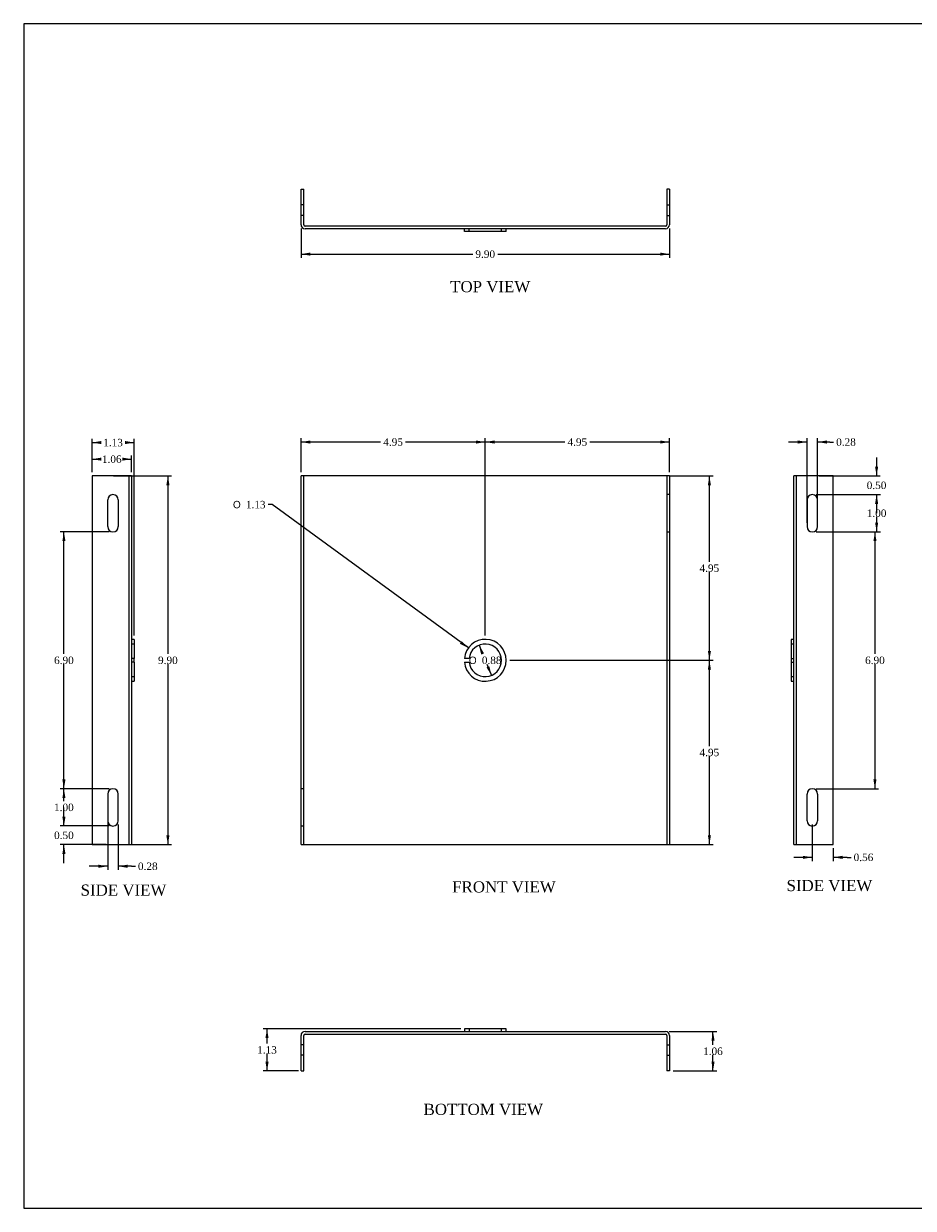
# Model space of a CAD drawing. Header units: inches. Extents: x 0.1 to 47.9, y -0.3 to 31.9.
# Tile 1 of 2: x 0.1 to 24, y 0.1 to 31.9. Entities that reach past the tile are written whole.
import ezdxf
from ezdxf.enums import TextEntityAlignment as Align
from ezdxf.lldxf.tags import DXFTag

# ---------------------------------------------------------------- set-up
doc = ezdxf.new("R2010")
doc.units = ezdxf.units.IN
doc.header["$MEASUREMENT"] = 0
doc.layers.add('COM55556-5', color=7, linetype='Continuous')
doc.layers.add('Default', color=7, linetype='Continuous')
doc.styles.add('SEACAD_Solid_Edge_ANSI1_Symbols', font='txt')
doc.styles.add('SEACAD_Times_New_Roman', font='times.ttf')
tags = doc.linetypes.add('HIDDEN2', pattern=[0.1875, 0.125, -0.0625]).pattern_tags.tags
tags[6:7] = [DXFTag(74, 4), DXFTag(75, 0), DXFTag(340, '0'), DXFTag(46, 0.0), DXFTag(50, 0.0), DXFTag(44, 0.0), DXFTag(45, 0.0)]
tags[4:5] = [DXFTag(74, 4), DXFTag(75, 0), DXFTag(340, '0'), DXFTag(46, 0.0), DXFTag(50, 0.0), DXFTag(44, 0.0), DXFTag(45, 0.0)]
doc.dimstyles.new('HAMMOND_(STH_-_42x28)', dxfattribs={"dimtxt": 0.2, "dimasz": 0.25, "dimexe": 0.1, "dimexo": 0.1, "dimgap": 0.05, "dimtad": 0, "dimtih": 1, "dimtoh": 1, "dimzin": 0, "dimdsep": 46, "dimtxsty": 'SEACAD_Times_New_Roman', "dimblk1": '_SE_FILLED', "dimblk2": '_SE_FILLED', "dimsah": 1, "dimcen": 0.1, "dimadec": 0, "dimazin": 0, "dimtfac": 0.8, "dimtofl": 0, "dimtmove": 0, "dimatfit": 3, "dimfxl": 1, "dimtolj": 1, "dimtzin": 0, "dimarcsym": 0})

# ---------------------------------------------------------------- blocks, each defined once
blk = doc.blocks.new('SE')
at = {"layer": 'COM55556-5', "color": 7, "linetype": 'Continuous'}
for p, q in [((7.55, 9.856), (7.55, 19.756)), ((7.658, 19.756), (7.55, 19.756)), ((17.342, 19.756), (7.658, 19.756)), ((17.45, 19.756), (17.342, 19.756)), ((17.45, 19.756), (17.45, 9.856)), ((12.066, 14.856), (11.94, 14.856)), ((11.94, 14.756), (12.066, 14.756)), ((7.55, 9.856), (7.658, 9.856)), ((7.658, 9.856), (17.342, 9.856)), ((17.342, 9.856), (17.45, 9.856))]:
    blk.add_line(p, q, dxfattribs=at)
at = {"layer": 'COM55556-5', "color": 7, "linetype": 'HIDDEN2'}
for p, q in [((7.622, 9.856), (7.622, 19.756)), ((17.378, 19.756), (17.378, 9.856)), ((17.45, 19.256), (17.378, 19.256)), ((17.378, 18.256), (17.45, 18.256)), ((7.622, 11.356), (7.55, 11.356)), ((7.55, 10.356), (7.622, 10.356))]:
    blk.add_line(p, q, dxfattribs=at)
at = {"layer": 'COM55556-5', "color": 7, "linetype": 'Continuous'}
for radius, start, end in [(0.563, 185.0997, 174.9003), (0.437, 186.5624, 173.4376)]:
    blk.add_arc((12.5, 14.806), radius, start, end, dxfattribs=at)
blk = doc.blocks.new('SE1')
at = {"layer": 'COM55556-5', "color": 7, "linetype": 'Continuous'}
for p, q in [((7.55, 26.504), (7.55, 27.459)), ((7.55, 27.459), (7.622, 27.459)), ((7.622, 26.504), (7.622, 27.459)), ((17.378, 27.459), (17.378, 26.504)), ((17.45, 27.459), (17.378, 27.459)), ((17.45, 27.459), (17.45, 26.504)), ((17.342, 26.468), (7.658, 26.468)), ((17.342, 26.396), (7.658, 26.396)), ((11.94, 26.324), (11.94, 26.396)), ((13.063, 26.324), (11.94, 26.324)), ((13.063, 26.324), (13.063, 26.396))]:
    blk.add_line(p, q, dxfattribs=at)
at = {"layer": 'COM55556-5', "color": 7, "linetype": 'HIDDEN2'}
for p, q in [((7.622, 27.037), (7.55, 27.037)), ((7.622, 26.756), (7.55, 26.756)), ((17.378, 27.037), (17.45, 27.037)), ((17.378, 26.756), (17.45, 26.756)), ((12.066, 26.324), (12.066, 26.396)), ((12.938, 26.324), (12.938, 26.396))]:
    blk.add_line(p, q, dxfattribs=at)
at = {"layer": 'COM55556-5', "color": 7, "linetype": 'Continuous'}
for centre, radius, start, end in [((7.658, 26.504), 0.108, 180, 270), ((7.658, 26.504), 0.036, 180, 270), ((17.342, 26.504), 0.036, 270, 0), ((17.342, 26.504), 0.108, 270, 0)]:
    blk.add_arc(centre, radius, start, end, dxfattribs=at)
blk = doc.blocks.new('SE2')
at = {"layer": 'COM55556-5', "color": 7, "linetype": 'Continuous'}
for p, q in [((7.658, 4.839), (17.342, 4.839)), ((13.063, 4.911), (11.94, 4.911)), ((11.94, 4.911), (11.94, 4.839)), ((13.063, 4.839), (13.063, 4.911)), ((7.55, 3.776), (7.55, 4.731)), ((7.622, 3.776), (7.622, 4.731)), ((7.658, 4.767), (17.342, 4.767)), ((17.378, 4.731), (17.378, 3.776)), ((17.45, 4.731), (17.45, 3.776)), ((7.55, 3.776), (7.622, 3.776)), ((17.45, 3.776), (17.378, 3.776))]:
    blk.add_line(p, q, dxfattribs=at)
at = {"layer": 'COM55556-5', "color": 7, "linetype": 'HIDDEN2'}
for p, q in [((12.066, 4.911), (12.066, 4.839)), ((12.938, 4.839), (12.938, 4.911)), ((7.622, 4.479), (7.55, 4.479)), ((17.378, 4.479), (17.45, 4.479)), ((7.622, 4.198), (7.55, 4.198)), ((17.378, 4.198), (17.45, 4.198))]:
    blk.add_line(p, q, dxfattribs=at)
at = {"layer": 'COM55556-5', "color": 7, "linetype": 'Continuous'}
for centre, radius, start, end in [((7.658, 4.731), 0.108, 90, 180), ((17.342, 4.731), 0.108, 0, 90), ((7.658, 4.731), 0.036, 90, 180), ((17.342, 4.731), 0.036, 0, 90)]:
    blk.add_arc(centre, radius, start, end, dxfattribs=at)
blk = doc.blocks.new('SE3')
at = {"layer": 'COM55556-5', "color": 7, "linetype": 'Continuous'}
for p, q in [((2.89, 19.756), (1.936, 19.756)), ((1.936, 19.756), (1.936, 9.856)), ((2.998, 19.756), (2.89, 19.756)), ((2.998, 19.756), (2.998, 9.856)), ((3.07, 15.368), (2.998, 15.368)), ((3.07, 15.368), (3.07, 14.856)), ((3.07, 14.856), (2.998, 14.856)), ((3.07, 14.756), (2.998, 14.756)), ((3.07, 14.756), (3.07, 14.856)), ((3.07, 14.756), (3.07, 14.243)), ((2.998, 14.243), (3.07, 14.243)), ((2.358, 11.215), (2.358, 10.496)), ((2.639, 10.496), (2.639, 11.215)), ((1.936, 9.856), (2.89, 9.856)), ((2.89, 9.856), (2.998, 9.856))]:
    blk.add_line(p, q, dxfattribs=at)
at = {"layer": 'COM55556-5', "color": 7, "linetype": 'HIDDEN2'}
for p, q in [((2.926, 19.756), (2.926, 9.856)), ((2.358, 18.396), (2.358, 19.115)), ((2.639, 19.115), (2.639, 18.396)), ((3.07, 15.243), (2.998, 15.243)), ((2.998, 14.368), (3.07, 14.368))]:
    blk.add_line(p, q, dxfattribs=at)
for centre, start, end in [((2.498, 19.115), 0, 180), ((2.498, 18.396), 180, 0)]:
    blk.add_arc(centre, 0.141, start, end, dxfattribs=at)
at = {"layer": 'COM55556-5', "color": 7, "linetype": 'Continuous'}
for centre, start, end in [((2.498, 11.215), 0, 180), ((2.498, 10.496), 180, 0)]:
    blk.add_arc(centre, 0.141, start, end, dxfattribs=at)
blk = doc.blocks.new('SE4')
at = {"layer": 'COM55556-5', "color": 7, "linetype": 'Continuous'}
for p, q in [((20.787, 9.856), (20.787, 19.756)), ((20.895, 19.756), (20.787, 19.756)), ((21.85, 19.756), (20.895, 19.756)), ((21.85, 9.856), (21.85, 19.756)), ((21.147, 19.115), (21.147, 18.396)), ((21.428, 18.396), (21.428, 19.115)), ((20.715, 15.368), (20.715, 14.243)), ((20.787, 15.368), (20.715, 15.368)), ((20.715, 14.243), (20.787, 14.243)), ((20.787, 9.856), (20.895, 9.856)), ((20.895, 9.856), (21.85, 9.856))]:
    blk.add_line(p, q, dxfattribs=at)
at = {"layer": 'COM55556-5', "color": 7, "linetype": 'HIDDEN2'}
for p, q in [((20.859, 9.856), (20.859, 19.756)), ((20.787, 15.243), (20.715, 15.243)), ((20.715, 14.856), (20.787, 14.856)), ((20.715, 14.756), (20.787, 14.756)), ((20.715, 14.368), (20.787, 14.368)), ((21.147, 10.496), (21.147, 11.215)), ((21.428, 11.215), (21.428, 10.496))]:
    blk.add_line(p, q, dxfattribs=at)
at = {"layer": 'COM55556-5', "color": 7, "linetype": 'Continuous'}
for centre, start, end in [((21.287, 19.115), 0, 180), ((21.287, 18.396), 180, 0)]:
    blk.add_arc(centre, 0.141, start, end, dxfattribs=at)
at = {"layer": 'COM55556-5', "color": 7, "linetype": 'HIDDEN2'}
for centre, start, end in [((21.287, 11.215), 0, 180), ((21.287, 10.496), 180, 0)]:
    blk.add_arc(centre, 0.141, start, end, dxfattribs=at)
blk = doc.blocks.new('DMBLK7558')
at = {"layer": 'Default', "linetype": 'Continuous', "transparency": 16777216}
for points in [[(18.564, 14.556), (18.523, 14.806), (18.481, 14.556)], [(18.564, 10.106), (18.481, 10.106), (18.523, 9.856)]]:
    blk.add_hatch(color=7, dxfattribs=at).paths.add_polyline_path(points)
at = {"layer": 'Default', "color": 7, "linetype": 'Continuous', "transparency": 16777216}
for p, q in [((13.163, 14.806), (18.623, 14.806)), ((18.523, 12.501), (18.523, 14.806)), ((18.523, 9.856), (18.523, 12.231)), ((17.442, 9.856), (18.623, 9.856))]:
    blk.add_line(p, q, dxfattribs=at)
at = {"layer": 'Default', "color": 7, "linetype": 'Continuous', "transparency": 16777216, "style": 'SEACAD_Times_New_Roman'}
blk.add_text('4.95', height=0.2, dxfattribs=at).set_placement((18.257, 12.431), align=Align.TOP_LEFT)
blk = doc.blocks.new('_SE_FILLED')
at = {"color": 0}
blk.add_line((0, 0), (-1, 0), dxfattribs=at)
blk.add_solid([(0, 0), (-1, -0.1665), (-1, 0.1665), (0, 0)], dxfattribs=at)
blk = doc.blocks.new('DMBLK7559')
at = {"layer": 'Default', "linetype": 'Continuous', "transparency": 16777216}
for points in [[(18.564, 19.506), (18.523, 19.756), (18.481, 19.506)], [(18.564, 15.056), (18.481, 15.056), (18.523, 14.806)]]:
    blk.add_hatch(color=7, dxfattribs=at).paths.add_polyline_path(points)
at = {"layer": 'Default', "color": 7, "linetype": 'Continuous', "transparency": 16777216}
for p, q in [((17.442, 19.756), (18.623, 19.756)), ((18.523, 17.451), (18.523, 19.756)), ((18.523, 14.806), (18.523, 17.181)), ((13.163, 14.806), (18.623, 14.806))]:
    blk.add_line(p, q, dxfattribs=at)
at = {"layer": 'Default', "color": 7, "linetype": 'Continuous', "transparency": 16777216, "style": 'SEACAD_Times_New_Roman'}
blk.add_text('4.95', height=0.2, dxfattribs=at).set_placement((18.257, 17.381), align=Align.TOP_LEFT)
blk = doc.blocks.new('DMBLK7560')
at = {"layer": 'Default', "linetype": 'Continuous', "transparency": 16777216}
for points in [[(12.75, 20.71), (12.5, 20.668), (12.75, 20.626)], [(17.2, 20.71), (17.2, 20.626), (17.45, 20.668)]]:
    blk.add_hatch(color=7, dxfattribs=at).paths.add_polyline_path(points)
at = {"layer": 'Default', "color": 7, "linetype": 'Continuous', "transparency": 16777216}
for p, q in [((12.5, 15.468), (12.5, 20.768)), ((17.45, 19.856), (17.45, 20.768)), ((14.64, 20.668), (12.5, 20.668)), ((17.45, 20.668), (15.311, 20.668))]:
    blk.add_line(p, q, dxfattribs=at)
at = {"layer": 'Default', "color": 7, "linetype": 'Continuous', "transparency": 16777216, "style": 'SEACAD_Times_New_Roman'}
blk.add_text('4.95', height=0.2, dxfattribs=at).set_placement((14.71, 20.768), align=Align.TOP_LEFT)
blk = doc.blocks.new('DMBLK7561')
at = {"layer": 'Default', "linetype": 'Continuous', "transparency": 16777216}
for points in [[(7.8, 20.71), (7.55, 20.668), (7.8, 20.626)], [(12.25, 20.71), (12.25, 20.626), (12.5, 20.668)]]:
    blk.add_hatch(color=7, dxfattribs=at).paths.add_polyline_path(points)
at = {"layer": 'Default', "color": 7, "linetype": 'Continuous', "transparency": 16777216}
for p, q in [((7.55, 19.856), (7.55, 20.768)), ((12.5, 15.468), (12.5, 20.768)), ((9.69, 20.668), (7.55, 20.668)), ((12.5, 20.668), (10.361, 20.668))]:
    blk.add_line(p, q, dxfattribs=at)
at = {"layer": 'Default', "color": 7, "linetype": 'Continuous', "transparency": 16777216, "style": 'SEACAD_Times_New_Roman'}
blk.add_text('4.95', height=0.2, dxfattribs=at).set_placement((9.76, 20.768), align=Align.TOP_LEFT)
blk = doc.blocks.new('DMBLK7562')
at = {"layer": 'Default', "linetype": 'Continuous', "transparency": 16777216}
for points in [[(4.016, 19.506), (3.974, 19.756), (3.932, 19.506)], [(4.016, 10.106), (3.932, 10.106), (3.974, 9.856)]]:
    blk.add_hatch(color=7, dxfattribs=at).paths.add_polyline_path(points)
at = {"layer": 'Default', "color": 7, "linetype": 'Continuous', "transparency": 16777216}
for p, q in [((2.513, 19.756), (4.074, 19.756)), ((3.974, 19.756), (3.974, 14.976)), ((3.974, 14.706), (3.974, 9.856)), ((2.513, 9.856), (4.074, 9.856))]:
    blk.add_line(p, q, dxfattribs=at)
at = {"layer": 'Default', "color": 7, "linetype": 'Continuous', "transparency": 16777216, "style": 'SEACAD_Times_New_Roman'}
blk.add_text('9.90', height=0.2, dxfattribs=at).set_placement((3.709, 14.906), align=Align.TOP_LEFT)
blk = doc.blocks.new('DMBLK7563')
at = {"layer": 'Default', "linetype": 'Continuous', "transparency": 16777216}
for points in [[(7.8, 25.673), (7.8, 25.757), (7.55, 25.715)], [(17.2, 25.673), (17.45, 25.715), (17.2, 25.757)]]:
    blk.add_hatch(color=7, dxfattribs=at).paths.add_polyline_path(points)
at = {"layer": 'Default', "color": 7, "linetype": 'Continuous', "transparency": 16777216}
for p, q in [((7.55, 26.404), (7.55, 25.615)), ((17.45, 26.404), (17.45, 25.615)), ((7.55, 25.715), (12.165, 25.715)), ((12.836, 25.715), (17.45, 25.715))]:
    blk.add_line(p, q, dxfattribs=at)
at = {"layer": 'Default', "color": 7, "linetype": 'Continuous', "transparency": 16777216, "style": 'SEACAD_Times_New_Roman'}
blk.add_text('9.90', height=0.2, dxfattribs=at).set_placement((12.235, 25.815), align=Align.TOP_LEFT)
blk = doc.blocks.new('DMBLK7564')
at = {"layer": 'Default', "linetype": 'Continuous', "transparency": 16777216}
for points in [[(18.661, 4.589), (18.619, 4.839), (18.577, 4.589)], [(18.661, 4.026), (18.577, 4.026), (18.619, 3.776)]]:
    blk.add_hatch(color=7, dxfattribs=at).paths.add_polyline_path(points)
at = {"layer": 'Default', "color": 7, "linetype": 'Continuous', "transparency": 16777216}
for p, q in [((17.442, 4.839), (18.719, 4.839)), ((18.619, 4.477), (18.619, 4.839)), ((18.619, 3.776), (18.619, 4.207)), ((17.55, 3.776), (18.719, 3.776))]:
    blk.add_line(p, q, dxfattribs=at)
at = {"layer": 'Default', "color": 7, "linetype": 'Continuous', "transparency": 16777216, "style": 'SEACAD_Times_New_Roman'}
blk.add_text('1.06', height=0.2, dxfattribs=at).set_placement((18.354, 4.407), align=Align.TOP_LEFT)
blk = doc.blocks.new('DMBLK7565')
at = {"layer": 'Default', "linetype": 'Continuous', "transparency": 16777216}
for points in [[(6.595, 4.661), (6.679, 4.661), (6.637, 4.911)], [(6.595, 4.026), (6.637, 3.776), (6.679, 4.026)]]:
    blk.add_hatch(color=7, dxfattribs=at).paths.add_polyline_path(points)
at = {"layer": 'Default', "color": 7, "linetype": 'Continuous', "transparency": 16777216}
for p, q in [((11.84, 4.911), (6.537, 4.911)), ((6.637, 4.513), (6.637, 4.911)), ((6.637, 3.776), (6.637, 4.243)), ((7.486, 3.776), (6.537, 3.776))]:
    blk.add_line(p, q, dxfattribs=at)
at = {"layer": 'Default', "color": 7, "linetype": 'Continuous', "transparency": 16777216, "style": 'SEACAD_Times_New_Roman'}
blk.add_text('1.13', height=0.2, dxfattribs=at).set_placement((6.372, 4.443), align=Align.TOP_LEFT)
blk = doc.blocks.new('DMBLK7566')
at = {"layer": 'Default', "linetype": 'Continuous', "transparency": 16777216}
for points in [[(2.186, 20.25), (1.936, 20.208), (2.186, 20.167)], [(2.748, 20.25), (2.748, 20.167), (2.998, 20.208)]]:
    blk.add_hatch(color=7, dxfattribs=at).paths.add_polyline_path(points)
at = {"layer": 'Default', "color": 7, "linetype": 'Continuous', "transparency": 16777216}
for p, q in [((1.936, 19.856), (1.936, 20.308)), ((1.936, 20.208), (2.131, 20.208)), ((2.802, 20.208), (2.998, 20.208)), ((2.998, 19.856), (2.998, 20.308))]:
    blk.add_line(p, q, dxfattribs=at)
at = {"layer": 'Default', "color": 7, "linetype": 'Continuous', "transparency": 16777216, "style": 'SEACAD_Times_New_Roman'}
blk.add_text('1.06', height=0.2, dxfattribs=at).set_placement((2.201, 20.308), align=Align.TOP_LEFT)
blk = doc.blocks.new('DMBLK7567')
at = {"layer": 'Default', "linetype": 'Continuous', "transparency": 16777216}
for points in [[(2.186, 20.696), (1.936, 20.654), (2.186, 20.613)], [(2.82, 20.696), (2.82, 20.613), (3.07, 20.654)]]:
    blk.add_hatch(color=7, dxfattribs=at).paths.add_polyline_path(points)
at = {"layer": 'Default', "color": 7, "linetype": 'Continuous', "transparency": 16777216}
for p, q in [((1.936, 19.856), (1.936, 20.754)), ((3.07, 15.468), (3.07, 20.754)), ((1.936, 20.654), (2.167, 20.654)), ((2.838, 20.654), (3.07, 20.654))]:
    blk.add_line(p, q, dxfattribs=at)
at = {"layer": 'Default', "color": 7, "linetype": 'Continuous', "transparency": 16777216, "style": 'SEACAD_Times_New_Roman'}
blk.add_text('1.13', height=0.2, dxfattribs=at).set_placement((2.237, 20.754), align=Align.TOP_LEFT)
blk = doc.blocks.new('DMBLK7568')
at = {"layer": 'Default', "linetype": 'Continuous', "transparency": 16777216}
for points in [[(20.897, 20.71), (20.897, 20.626), (21.147, 20.668)], [(21.678, 20.71), (21.428, 20.668), (21.678, 20.626)]]:
    blk.add_hatch(color=7, dxfattribs=at).paths.add_polyline_path(points)
at = {"layer": 'Default', "color": 7, "linetype": 'Continuous', "transparency": 16777216}
for p, q in [((21.147, 18.496), (21.147, 20.768)), ((21.428, 18.496), (21.428, 20.768)), ((21.147, 20.668), (20.647, 20.668)), ((21.758, 20.668), (21.428, 20.668)), ((21.758, 20.668), (21.858, 20.668))]:
    blk.add_line(p, q, dxfattribs=at)
at = {"layer": 'Default', "color": 7, "linetype": 'Continuous', "transparency": 16777216, "style": 'SEACAD_Times_New_Roman'}
blk.add_text('0.28', height=0.2, dxfattribs=at).set_placement((21.928, 20.768), align=Align.TOP_LEFT)
blk = doc.blocks.new('DMBLK7569')
at = {"layer": 'Default', "linetype": 'Continuous', "transparency": 16777216}
for points in [[(21.037, 9.472), (21.287, 9.514), (21.037, 9.555)], [(22.1, 9.472), (22.1, 9.555), (21.85, 9.514)]]:
    blk.add_hatch(color=7, dxfattribs=at).paths.add_polyline_path(points)
at = {"layer": 'Default', "color": 7, "linetype": 'Continuous', "transparency": 16777216}
for p, q in [((21.287, 10.396), (21.287, 9.414)), ((21.85, 9.756), (21.85, 9.414)), ((21.287, 9.514), (20.787, 9.514)), ((22.227, 9.514), (21.85, 9.514)), ((22.227, 9.514), (22.327, 9.514))]:
    blk.add_line(p, q, dxfattribs=at)
at = {"layer": 'Default', "color": 7, "linetype": 'Continuous', "transparency": 16777216, "style": 'SEACAD_Times_New_Roman'}
blk.add_text('0.56', height=0.2, dxfattribs=at).set_placement((22.397, 9.614), align=Align.TOP_LEFT)
blk = doc.blocks.new('DMBLK7570')
at = {"layer": 'Default', "linetype": 'Continuous', "transparency": 16777216}
blk.add_hatch(color=7, dxfattribs=at).paths.add_polyline_path([(11.819, 15.251), (12.046, 15.137), (11.868, 15.319)])
at = {"layer": 'Default', "color": 7, "linetype": 'Continuous', "transparency": 16777216}
for p, q in [((6.771, 18.988), (6.671, 18.988)), ((12.046, 15.137), (6.771, 18.988))]:
    blk.add_line(p, q, dxfattribs=at)
for s, style, p in [('O', 'SEACAD_Solid_Edge_ANSI1_Symbols', (5.722, 19.088)), ('1.13', 'SEACAD_Times_New_Roman', (6.07, 19.088))]:
    blk.add_text(s, height=0.2, dxfattribs=dict(at, style=style)).set_placement(p, align=Align.TOP_LEFT)
blk = doc.blocks.new('DMBLK7571')
at = {"layer": 'Default', "linetype": 'Continuous', "transparency": 16777216}
for points in [[(12.467, 14.995), (12.333, 15.21), (12.39, 14.963)], [(12.61, 14.649), (12.533, 14.617), (12.667, 14.402)]]:
    blk.add_hatch(color=7, dxfattribs=at).paths.add_polyline_path(points)
at = {"layer": 'Default', "color": 7, "linetype": 'Continuous', "transparency": 16777216}
for p, q in [((12.333, 15.21), (12.43, 14.976)), ((12.542, 14.706), (12.667, 14.402))]:
    blk.add_line(p, q, dxfattribs=at)
for s, style, p in [('O', 'SEACAD_Solid_Edge_ANSI1_Symbols', (12.061, 14.906)), ('0.88', 'SEACAD_Times_New_Roman', (12.409, 14.906))]:
    blk.add_text(s, height=0.2, dxfattribs=dict(at, style=style)).set_placement(p, align=Align.TOP_LEFT)
blk = doc.blocks.new('DMBLK7574')
at = {"layer": 'Default', "linetype": 'Continuous', "transparency": 16777216}
for points in [[(23.056, 20.006), (22.973, 20.006), (23.014, 19.756)], [(23.056, 19.006), (23.014, 19.256), (22.973, 19.006)]]:
    blk.add_hatch(color=7, dxfattribs=at).paths.add_polyline_path(points)
at = {"layer": 'Default', "color": 7, "linetype": 'Continuous', "transparency": 16777216}
for p, q in [((23.014, 20.256), (23.014, 19.756)), ((21.472, 19.756), (23.114, 19.756)), ((21.387, 19.256), (23.114, 19.256)), ((23.014, 19.256), (23.014, 18.756))]:
    blk.add_line(p, q, dxfattribs=at)
at = {"layer": 'Default', "color": 7, "linetype": 'Continuous', "transparency": 16777216, "style": 'SEACAD_Times_New_Roman'}
blk.add_text('0.50', height=0.2, dxfattribs=at).set_placement((22.749, 19.606), align=Align.TOP_LEFT)
blk = doc.blocks.new('DMBLK7575')
at = {"layer": 'Default', "linetype": 'Continuous', "transparency": 16777216}
for points in [[(23.057, 19.006), (23.016, 19.256), (22.974, 19.006)], [(23.057, 18.506), (22.974, 18.506), (23.016, 18.256)]]:
    blk.add_hatch(color=7, dxfattribs=at).paths.add_polyline_path(points)
at = {"layer": 'Default', "color": 7, "linetype": 'Continuous', "transparency": 16777216}
for p, q in [((21.387, 19.256), (23.116, 19.256)), ((23.016, 19.256), (23.016, 18.926)), ((23.016, 18.656), (23.016, 18.256)), ((21.387, 18.256), (23.116, 18.256))]:
    blk.add_line(p, q, dxfattribs=at)
at = {"layer": 'Default', "color": 7, "linetype": 'Continuous', "transparency": 16777216, "style": 'SEACAD_Times_New_Roman'}
blk.add_text('1.00', height=0.2, dxfattribs=at).set_placement((22.75, 18.856), align=Align.TOP_LEFT)
blk = doc.blocks.new('DMBLK7576')
at = {"layer": 'Default', "linetype": 'Continuous', "transparency": 16777216}
for points in [[(23.012, 18.006), (22.97, 18.256), (22.929, 18.006)], [(23.012, 11.606), (22.929, 11.606), (22.97, 11.356)]]:
    blk.add_hatch(color=7, dxfattribs=at).paths.add_polyline_path(points)
at = {"layer": 'Default', "color": 7, "linetype": 'Continuous', "transparency": 16777216}
for p, q in [((21.387, 18.256), (23.07, 18.256)), ((22.97, 18.256), (22.97, 14.976)), ((22.97, 14.706), (22.97, 11.356)), ((21.387, 11.356), (23.07, 11.356))]:
    blk.add_line(p, q, dxfattribs=at)
at = {"layer": 'Default', "color": 7, "linetype": 'Continuous', "transparency": 16777216, "style": 'SEACAD_Times_New_Roman'}
blk.add_text('6.90', height=0.2, dxfattribs=at).set_placement((22.705, 14.906), align=Align.TOP_LEFT)
blk = doc.blocks.new('DMBLK7577')
at = {"layer": 'Default', "linetype": 'Continuous', "transparency": 16777216}
for points in [[(1.138, 10.606), (1.18, 10.356), (1.222, 10.606)], [(1.138, 9.606), (1.222, 9.606), (1.18, 9.856)]]:
    blk.add_hatch(color=7, dxfattribs=at).paths.add_polyline_path(points)
at = {"layer": 'Default', "color": 7, "linetype": 'Continuous', "transparency": 16777216}
for p, q in [((1.18, 10.356), (1.18, 10.856)), ((2.398, 10.356), (1.08, 10.356)), ((2.313, 9.856), (1.08, 9.856)), ((1.18, 9.356), (1.18, 9.856))]:
    blk.add_line(p, q, dxfattribs=at)
at = {"layer": 'Default', "color": 7, "linetype": 'Continuous', "transparency": 16777216, "style": 'SEACAD_Times_New_Roman'}
blk.add_text('0.50', height=0.2, dxfattribs=at).set_placement((0.915, 10.206), align=Align.TOP_LEFT)
blk = doc.blocks.new('DMBLK7578')
at = {"layer": 'Default', "linetype": 'Continuous', "transparency": 16777216}
for points in [[(2.108, 9.233), (2.358, 9.274), (2.108, 9.316)], [(2.889, 9.233), (2.889, 9.316), (2.639, 9.274)]]:
    blk.add_hatch(color=7, dxfattribs=at).paths.add_polyline_path(points)
at = {"layer": 'Default', "color": 7, "linetype": 'Continuous', "transparency": 16777216}
for p, q in [((2.358, 11.115), (2.358, 9.174)), ((2.639, 10.396), (2.639, 9.174)), ((2.358, 9.274), (1.858, 9.274)), ((2.999, 9.274), (2.639, 9.274)), ((2.999, 9.274), (3.099, 9.274))]:
    blk.add_line(p, q, dxfattribs=at)
at = {"layer": 'Default', "color": 7, "linetype": 'Continuous', "transparency": 16777216, "style": 'SEACAD_Times_New_Roman'}
blk.add_text('0.28', height=0.2, dxfattribs=at).set_placement((3.169, 9.374), align=Align.TOP_LEFT)
blk = doc.blocks.new('DMBLK7579')
at = {"layer": 'Default', "linetype": 'Continuous', "transparency": 16777216}
for points in [[(1.138, 18.006), (1.222, 18.006), (1.18, 18.256)], [(1.138, 11.606), (1.18, 11.356), (1.222, 11.606)]]:
    blk.add_hatch(color=7, dxfattribs=at).paths.add_polyline_path(points)
at = {"layer": 'Default', "color": 7, "linetype": 'Continuous', "transparency": 16777216}
for p, q in [((2.398, 18.256), (1.08, 18.256)), ((1.18, 14.976), (1.18, 18.256)), ((1.18, 11.356), (1.18, 14.706)), ((2.398, 11.356), (1.08, 11.356))]:
    blk.add_line(p, q, dxfattribs=at)
at = {"layer": 'Default', "color": 7, "linetype": 'Continuous', "transparency": 16777216, "style": 'SEACAD_Times_New_Roman'}
blk.add_text('6.90', height=0.2, dxfattribs=at).set_placement((0.915, 14.906), align=Align.TOP_LEFT)
blk = doc.blocks.new('DMBLK7580')
at = {"layer": 'Default', "linetype": 'Continuous', "transparency": 16777216}
for points in [[(1.138, 11.106), (1.222, 11.106), (1.18, 11.356)], [(1.138, 10.606), (1.18, 10.356), (1.222, 10.606)]]:
    blk.add_hatch(color=7, dxfattribs=at).paths.add_polyline_path(points)
at = {"layer": 'Default', "color": 7, "linetype": 'Continuous', "transparency": 16777216}
for p, q in [((2.398, 11.356), (1.08, 11.356)), ((1.18, 11.026), (1.18, 11.356)), ((1.18, 10.356), (1.18, 10.756)), ((2.398, 10.356), (1.08, 10.356))]:
    blk.add_line(p, q, dxfattribs=at)
at = {"layer": 'Default', "color": 7, "linetype": 'Continuous', "transparency": 16777216, "style": 'SEACAD_Times_New_Roman'}
blk.add_text('1.00', height=0.2, dxfattribs=at).set_placement((0.915, 10.956), align=Align.TOP_LEFT)
blk = doc.blocks.new('BORDER')
at = {"layer": 'Default', "color": 7, "linetype": 'Continuous'}
for p, q in [((0, 27.86), (-41.86, 27.86)), ((-41.86, 27.86), (-41.86, 0)), ((-41.86, 0), (0, 0))]:
    blk.add_line(p, q, dxfattribs=at)

msp = doc.modelspace()

# ---------------------------------------------------------------- block references
at = {"layer": 'Default', "color": 7, "xscale": 1.142, "yscale": 1.142, "zscale": 1.142}
msp.add_blockref('BORDER', (47.903, 0.088), dxfattribs=at)
at = {"layer": 'Default'}
for name in ['SE1', 'SE3', 'SE', 'SE4', 'SE2']:
    msp.add_blockref(name, (0, 0), dxfattribs=at)

# ---------------------------------------------------------------- texts
at = {"layer": 'Default', "color": 7, "linetype": 'Continuous', "style": 'SEACAD_Times_New_Roman'}
for s, p in [('TOP VIEW', (11.558, 24.992)), ('SIDE VIEW', (20.596, 8.907)), ('SIDE VIEW', (1.629, 8.784)), ('FRONT VIEW', (11.612, 8.87)), ('BOTTOM VIEW', (10.843, 2.896))]:
    msp.add_text(s, height=0.3, dxfattribs=at).set_placement(p, align=Align.TOP_LEFT)

# ---------------------------------------------------------------- dimensions: what is measured, and where the dimension line sits
at = {"layer": 'Default', "color": 7, "linetype": 'Continuous'}
for base, p1, p2, angle, picture, middle, dimtype in [((7.55, 25.715), (7.55, 26.504), (17.45, 26.504), 0, 'DMBLK7563', (12.5, 25.715), 161), ((1.936, 20.208), (1.936, 19.756), (2.998, 19.756), 0, 'DMBLK7566', (2.467, 20.208), 161), ((23.014, 19.256), (21.372, 19.756), (21.287, 19.256), 90, 'DMBLK7574', (23.014, 19.506), 160), ((3.974, 19.756), (2.413, 19.756), (2.413, 9.856), 270, 'DMBLK7562', (3.974, 14.806), 161), ((18.523, 19.756), (13.063, 14.806), (17.342, 19.756), 90, 'DMBLK7559', (18.523, 17.281), 160), ((23.016, 19.256), (21.287, 19.256), (21.287, 18.256), 270, 'DMBLK7575', (23.016, 18.756), 161), ((1.18, 11.356), (2.498, 11.356), (2.498, 18.256), 90, 'DMBLK7579', (1.18, 14.806), 161), ((22.97, 18.256), (21.287, 18.256), (21.287, 11.356), 270, 'DMBLK7576', (22.97, 14.806), 161), ((18.523, 14.806), (7.658, 9.856), (13.063, 14.806), 90, 'DMBLK7558', (18.523, 12.331), 160), ((1.18, 10.356), (2.498, 10.356), (2.498, 11.356), 90, 'DMBLK7580', (1.18, 10.856), 161), ((1.18, 10.356), (2.413, 9.856), (2.498, 10.356), 90, 'DMBLK7577', (1.18, 10.106), 160), ((6.637, 4.9107), (7.5862, 3.7762), (11.9399, 4.9107), 90, 'DMBLK7565', (6.637, 4.3434), 160), ((18.619, 4.839), (17.45, 3.776), (17.342, 4.839), 90, 'DMBLK7564', (18.619, 4.307), 160)]:
    dim = msp.add_linear_dim(base=base, p1=p1, p2=p2, angle=angle, text='\\A1;<>', dimstyle='HAMMOND_(STH_-_42x28)', dxfattribs=at)
    dim.commit()
    dim.dimension.update_dxf_attribs({"geometry": picture, "text_midpoint": middle, "dimtype": dimtype})
for base, p1, p2, picture, middle in [((3.07, 20.654), (1.936, 19.756), (3.07, 15.368), 'DMBLK7567', (2.503, 20.654)), ((7.55, 20.668), (12.5, 15.368), (7.55, 19.756), 'DMBLK7561', (10.025, 20.668)), ((12.5, 20.668), (17.45, 19.756), (12.5, 15.368), 'DMBLK7560', (14.975, 20.668))]:
    dim = msp.add_linear_dim(base=base, p1=p1, p2=p2, text='\\A1;<>', dimstyle='HAMMOND_(STH_-_42x28)', dxfattribs=at)
    dim.commit()
    dim.dimension.update_dxf_attribs({"geometry": picture, "text_midpoint": middle, "dimtype": 160})
for base, p1, p2, picture, middle in [((21.147, 20.668), (21.428, 18.396), (21.147, 18.396), 'DMBLK7568', (21.858, 20.668)), ((2.358, 9.274), (2.639, 11.215), (2.358, 11.215), 'DMBLK7578', (3.099, 9.274)), ((21.287, 9.514), (21.85, 9.856), (21.287, 10.496), 'DMBLK7569', (22.327, 9.514))]:
    dim = msp.add_linear_dim(base=base, p1=p1, p2=p2, text='\\A1;<>', dimstyle='HAMMOND_(STH_-_42x28)', override={"dimtmove": 1}, dxfattribs=at)
    dim.commit()
    dim.dimension.update_dxf_attribs({"geometry": picture, "text_midpoint": middle, "dimtype": 160})
dim = msp.add_diameter_dim_2p(p1=(12.9545531, 14.4742609), p2=(12.0458431, 15.1374887), text='\\A1;<>', dimstyle='HAMMOND_(STH_-_42x28)', dxfattribs=at)
dim.commit()
dim.dimension.update_dxf_attribs({"geometry": 'DMBLK7570', "text_midpoint": (6.6705669, 18.9876823), "dimtype": 163})
dim = msp.add_diameter_dim_2p(p1=(12.333, 15.2102), p2=(12.6674, 14.4016), text='\\A1;<>', dimstyle='HAMMOND_(STH_-_42x28)', override={"dimtofl": 1, "dimtmove": 1}, dxfattribs=at)
dim.commit()
dim.dimension.update_dxf_attribs({"geometry": 'DMBLK7571', "text_midpoint": (12.5002, 14.8059), "dimtype": 163})

doc.saveas('drawing.dxf')
